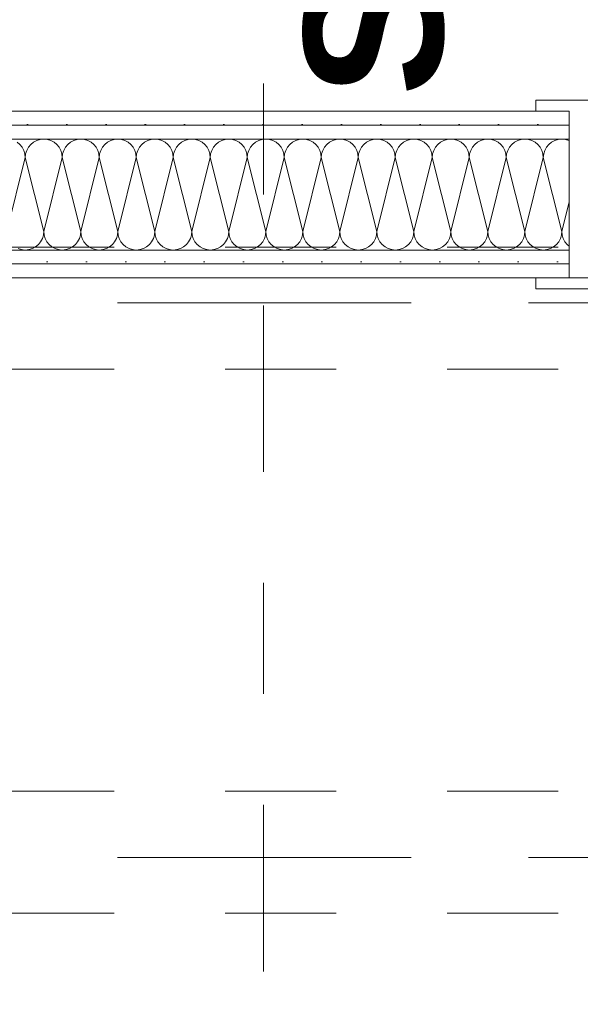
# Model space of a CAD drawing. Header units: metres. Extents: x -4 to 100, y -11 to 17.
# Tile 30 of 256: x 1.195 to 1.7, y 5.218 to 6.105. Entities that reach past the tile are written whole.
import ezdxf

# ---------------------------------------------------------------- set-up
doc = ezdxf.new("R2010")
doc.units = ezdxf.units.M
doc.header["$MEASUREMENT"] = 0
for name, pattern in [('Achse', [0.2, 0.1, -0.05, 0, -0.05]), ('Schnittlinie', [0.3, 0.15, -0.075, 0, -0.075]), ('Strichlinie doppelt', [0.546806, 0.264583, -0.105833, 0.070556, -0.105833]), ('Strichlinie eng', [0.115, 0.075, -0.04]), ('Untersicht', [0.1, 0.075, -0.025])]:
    doc.linetypes.add(name, pattern=pattern)
for name, color, linetype in [('152 - Bemaßung_ Beschriftung.Ausbau', 7, 'Continuous'), ('203 - Marker.Schnitt - Ausbaudetail SA', 7, 'Continuous'), ('451 - Universal.Achsen Raster', 7, 'Continuous'), ('608 - Struktur.Träger', 7, 'Continuous'), ('650 - Abdeckung.Fußboden Aufbau', 7, 'Continuous'), ('Neubau_606 - Struktur.Wand Innen Ausbau', 7, 'Continuous'), ('Neubau_653 - Abdeckung.TB Verkofferung', 7, 'Continuous')]:
    doc.layers.add(name, color=color, linetype=linetype)
doc.styles.add('ERSTELLTER_STIL_1', font='txt')
doc.styles.add('ERSTELLTER_STIL_2', font='txt')
doc.dimstyles.new('ERSTELLTER_STIL__3', dxfattribs={"dimtxt": 0.1, "dimasz": 0.0532, "dimexe": 0.18, "dimexo": 0.0625, "dimgap": 0, "dimtad": 1, "dimzin": 0, "dimdsep": 46, "dimtxsty": 'ERSTELLTER_STIL_2', "dimblk": 'ARROWHEAD_2', "dimblk1": 'ARROWHEAD_2', "dimblk2": 'ARROWHEAD_2', "dimcen": 0.09, "dimse1": 1, "dimse2": 1, "dimclrd": 7, "dimclre": 7, "dimclrt": 7, "dimazin": 0, "dimtfac": 1, "dimtdec": 4, "dimtmove": 0, "dimatfit": 3, "dimfxl": 1, "dimtolj": 1, "dimtzin": 0, "dimarcsym": 0})
doc.dimstyles.new('ERSTELLTER_STIL__4', dxfattribs={"dimtxt": 0.1, "dimasz": 0.0532, "dimexe": 0.18, "dimexo": 0.0625, "dimgap": 0, "dimtad": 1, "dimzin": 0, "dimdsep": 46, "dimtxsty": 'ERSTELLTER_STIL_2', "dimblk": 'ARROWHEAD_2', "dimblk1": 'ARROWHEAD_2', "dimblk2": 'ARROWHEAD_2', "dimcen": 0.09, "dimse1": 1, "dimse2": 1, "dimclrd": 7, "dimclre": 7, "dimclrt": 7, "dimazin": 0, "dimtfac": 1, "dimtdec": 4, "dimtmove": 2, "dimatfit": 3, "dimfxl": 1, "dimtolj": 1, "dimtzin": 0, "dimarcsym": 0})
doc.dimstyles.new('ERSTELLTER_STIL__5', dxfattribs={"dimtxt": 0.1, "dimasz": 0.0532, "dimexe": 0.18, "dimexo": 0.0625, "dimgap": 0, "dimtad": 1, "dimtih": 1, "dimtoh": 1, "dimzin": 0, "dimdsep": 46, "dimtxsty": 'ERSTELLTER_STIL_2', "dimblk": 'ARROWHEAD_2', "dimblk1": 'ARROWHEAD_2', "dimblk2": 'ARROWHEAD_2', "dimcen": 0.09, "dimse1": 1, "dimse2": 1, "dimclrd": 7, "dimclre": 7, "dimclrt": 7, "dimazin": 0, "dimtfac": 1, "dimtdec": 4, "dimtmove": 0, "dimatfit": 3, "dimfxl": 1, "dimtolj": 1, "dimtzin": 0, "dimarcsym": 0})
pattern_1 = [(45, (0, 0), (-0.01767767, 0.01767767), [0, -0.025])]

# ---------------------------------------------------------------- blocks, each defined once
blk = doc.blocks.new('*X18')
at = {"layer": 'Neubau_606 - Struktur.Wand Innen Ausbau', "color": 7, "linetype": 'Continuous', "lineweight": 5}
for p, q in [((1.21667, 5.99748), (1.21342, 5.99716)), ((1.21992, 5.99716), (1.21667, 5.99748)), ((1.25, 5.99748), (1.24675, 5.99716)), ((1.25325, 5.99716), (1.25, 5.99748)), ((1.28333, 5.99748), (1.28008, 5.99716)), ((1.28658, 5.99716), (1.28333, 5.99748)), ((1.31667, 5.99748), (1.31342, 5.99716)), ((1.31992, 5.99716), (1.31667, 5.99748)), ((1.35, 5.99748), (1.34675, 5.99716)), ((1.35325, 5.99716), (1.35, 5.99748)), ((1.38333, 5.99748), (1.38008, 5.99716)), ((1.38658, 5.99716), (1.38333, 5.99748)), ((1.41667, 5.99748), (1.41342, 5.99716)), ((1.41992, 5.99716), (1.41667, 5.99748)), ((1.45, 5.99748), (1.44675, 5.99716)), ((1.45325, 5.99716), (1.45, 5.99748)), ((1.48333, 5.99748), (1.48008, 5.99716)), ((1.48658, 5.99716), (1.48333, 5.99748)), ((1.51667, 5.99748), (1.51342, 5.99716)), ((1.51992, 5.99716), (1.51667, 5.99748)), ((1.55, 5.99748), (1.54675, 5.99716)), ((1.55325, 5.99716), (1.55, 5.99748)), ((1.58333, 5.99748), (1.58008, 5.99716)), ((1.58658, 5.99716), (1.58333, 5.99748)), ((1.61667, 5.99748), (1.61342, 5.99716)), ((1.61992, 5.99716), (1.61667, 5.99748)), ((1.65, 5.99748), (1.64675, 5.99716)), ((1.65325, 5.99716), (1.65, 5.99748)), ((1.68333, 5.99748), (1.68008, 5.99716)), ((1.68658, 5.99716), (1.68333, 5.99748)), ((1.19512, 5.9926), (1.19259, 5.99467)), ((1.19719, 5.99008), (1.19512, 5.9926)), ((1.19873, 5.98719), (1.19719, 5.99008)), ((1.20281, 5.99008), (1.20127, 5.98719)), ((1.20488, 5.9926), (1.20281, 5.99008)), ((1.20741, 5.99467), (1.20488, 5.9926)), ((1.21029, 5.99621), (1.20741, 5.99467)), ((1.21342, 5.99716), (1.21029, 5.99621)), ((1.22304, 5.99621), (1.21992, 5.99716)), ((1.22593, 5.99467), (1.22304, 5.99621)), ((1.22845, 5.9926), (1.22593, 5.99467)), ((1.23052, 5.99008), (1.22845, 5.9926)), ((1.23206, 5.98719), (1.23052, 5.99008)), ((1.23614, 5.99008), (1.2346, 5.98719)), ((1.23821, 5.9926), (1.23614, 5.99008)), ((1.24074, 5.99467), (1.23821, 5.9926)), ((1.24362, 5.99621), (1.24074, 5.99467)), ((1.24675, 5.99716), (1.24362, 5.99621)), ((1.25638, 5.99621), (1.25325, 5.99716)), ((1.25926, 5.99467), (1.25638, 5.99621)), ((1.26179, 5.9926), (1.25926, 5.99467)), ((1.26386, 5.99008), (1.26179, 5.9926)), ((1.2654, 5.98719), (1.26386, 5.99008)), ((1.26948, 5.99008), (1.26794, 5.98719)), ((1.27155, 5.9926), (1.26948, 5.99008)), ((1.27407, 5.99467), (1.27155, 5.9926)), ((1.27696, 5.99621), (1.27407, 5.99467)), ((1.28008, 5.99716), (1.27696, 5.99621)), ((1.28971, 5.99621), (1.28658, 5.99716)), ((1.29259, 5.99467), (1.28971, 5.99621)), ((1.29512, 5.9926), (1.29259, 5.99467)), ((1.29719, 5.99008), (1.29512, 5.9926)), ((1.29873, 5.98719), (1.29719, 5.99008)), ((1.30281, 5.99008), (1.30127, 5.98719)), ((1.30488, 5.9926), (1.30281, 5.99008)), ((1.30741, 5.99467), (1.30488, 5.9926)), ((1.31029, 5.99621), (1.30741, 5.99467)), ((1.31342, 5.99716), (1.31029, 5.99621)), ((1.32304, 5.99621), (1.31992, 5.99716)), ((1.32593, 5.99467), (1.32304, 5.99621)), ((1.32845, 5.9926), (1.32593, 5.99467)), ((1.33052, 5.99008), (1.32845, 5.9926)), ((1.33206, 5.98719), (1.33052, 5.99008)), ((1.33614, 5.99008), (1.3346, 5.98719)), ((1.33821, 5.9926), (1.33614, 5.99008)), ((1.34074, 5.99467), (1.33821, 5.9926)), ((1.34362, 5.99621), (1.34074, 5.99467)), ((1.34675, 5.99716), (1.34362, 5.99621)), ((1.35638, 5.99621), (1.35325, 5.99716)), ((1.35926, 5.99467), (1.35638, 5.99621)), ((1.36179, 5.9926), (1.35926, 5.99467)), ((1.36386, 5.99008), (1.36179, 5.9926)), ((1.3654, 5.98719), (1.36386, 5.99008)), ((1.36948, 5.99008), (1.36794, 5.98719)), ((1.37155, 5.9926), (1.36948, 5.99008)), ((1.37407, 5.99467), (1.37155, 5.9926)), ((1.37696, 5.99621), (1.37407, 5.99467)), ((1.38008, 5.99716), (1.37696, 5.99621)), ((1.38971, 5.99621), (1.38658, 5.99716)), ((1.39259, 5.99467), (1.38971, 5.99621)), ((1.39512, 5.9926), (1.39259, 5.99467)), ((1.39719, 5.99008), (1.39512, 5.9926)), ((1.39873, 5.98719), (1.39719, 5.99008)), ((1.40281, 5.99008), (1.40127, 5.98719)), ((1.40488, 5.9926), (1.40281, 5.99008)), ((1.40741, 5.99467), (1.40488, 5.9926)), ((1.41029, 5.99621), (1.40741, 5.99467)), ((1.41342, 5.99716), (1.41029, 5.99621)), ((1.42304, 5.99621), (1.41992, 5.99716)), ((1.42593, 5.99467), (1.42304, 5.99621)), ((1.42845, 5.9926), (1.42593, 5.99467)), ((1.43052, 5.99008), (1.42845, 5.9926)), ((1.43206, 5.98719), (1.43052, 5.99008)), ((1.43614, 5.99008), (1.4346, 5.98719)), ((1.43821, 5.9926), (1.43614, 5.99008)), ((1.44074, 5.99467), (1.43821, 5.9926)), ((1.44362, 5.99621), (1.44074, 5.99467)), ((1.44675, 5.99716), (1.44362, 5.99621)), ((1.45638, 5.99621), (1.45325, 5.99716)), ((1.45926, 5.99467), (1.45638, 5.99621)), ((1.46179, 5.9926), (1.45926, 5.99467)), ((1.46386, 5.99008), (1.46179, 5.9926)), ((1.4654, 5.98719), (1.46386, 5.99008)), ((1.46948, 5.99008), (1.46794, 5.98719)), ((1.47155, 5.9926), (1.46948, 5.99008)), ((1.47407, 5.99467), (1.47155, 5.9926)), ((1.47696, 5.99621), (1.47407, 5.99467)), ((1.48008, 5.99716), (1.47696, 5.99621)), ((1.48971, 5.99621), (1.48658, 5.99716)), ((1.49259, 5.99467), (1.48971, 5.99621)), ((1.49512, 5.9926), (1.49259, 5.99467)), ((1.49719, 5.99008), (1.49512, 5.9926)), ((1.49873, 5.98719), (1.49719, 5.99008)), ((1.50281, 5.99008), (1.50127, 5.98719)), ((1.50488, 5.9926), (1.50281, 5.99008)), ((1.50741, 5.99467), (1.50488, 5.9926)), ((1.51029, 5.99621), (1.50741, 5.99467)), ((1.51342, 5.99716), (1.51029, 5.99621)), ((1.52304, 5.99621), (1.51992, 5.99716)), ((1.52593, 5.99467), (1.52304, 5.99621)), ((1.52845, 5.9926), (1.52593, 5.99467)), ((1.53052, 5.99008), (1.52845, 5.9926)), ((1.53206, 5.98719), (1.53052, 5.99008)), ((1.53614, 5.99008), (1.5346, 5.98719)), ((1.53821, 5.9926), (1.53614, 5.99008)), ((1.54074, 5.99467), (1.53821, 5.9926)), ((1.54362, 5.99621), (1.54074, 5.99467)), ((1.54675, 5.99716), (1.54362, 5.99621)), ((1.55638, 5.99621), (1.55325, 5.99716)), ((1.55926, 5.99467), (1.55638, 5.99621)), ((1.56179, 5.9926), (1.55926, 5.99467)), ((1.56386, 5.99008), (1.56179, 5.9926)), ((1.5654, 5.98719), (1.56386, 5.99008)), ((1.56948, 5.99008), (1.56794, 5.98719)), ((1.57155, 5.9926), (1.56948, 5.99008)), ((1.57407, 5.99467), (1.57155, 5.9926)), ((1.57696, 5.99621), (1.57407, 5.99467)), ((1.58008, 5.99716), (1.57696, 5.99621)), ((1.58971, 5.99621), (1.58658, 5.99716)), ((1.59259, 5.99467), (1.58971, 5.99621)), ((1.59512, 5.9926), (1.59259, 5.99467)), ((1.59719, 5.99008), (1.59512, 5.9926)), ((1.59873, 5.98719), (1.59719, 5.99008)), ((1.60281, 5.99008), (1.60127, 5.98719)), ((1.60488, 5.9926), (1.60281, 5.99008)), ((1.60741, 5.99467), (1.60488, 5.9926)), ((1.61029, 5.99621), (1.60741, 5.99467)), ((1.61342, 5.99716), (1.61029, 5.99621)), ((1.62304, 5.99621), (1.61992, 5.99716)), ((1.62593, 5.99467), (1.62304, 5.99621)), ((1.62845, 5.9926), (1.62593, 5.99467)), ((1.63052, 5.99008), (1.62845, 5.9926)), ((1.63206, 5.98719), (1.63052, 5.99008)), ((1.63614, 5.99008), (1.6346, 5.98719)), ((1.63821, 5.9926), (1.63614, 5.99008)), ((1.64074, 5.99467), (1.63821, 5.9926)), ((1.64362, 5.99621), (1.64074, 5.99467)), ((1.64675, 5.99716), (1.64362, 5.99621)), ((1.65638, 5.99621), (1.65325, 5.99716)), ((1.65926, 5.99467), (1.65638, 5.99621)), ((1.66179, 5.9926), (1.65926, 5.99467)), ((1.66386, 5.99008), (1.66179, 5.9926)), ((1.6654, 5.98719), (1.66386, 5.99008)), ((1.66948, 5.99008), (1.66794, 5.98719)), ((1.67155, 5.9926), (1.66948, 5.99008)), ((1.67407, 5.99467), (1.67155, 5.9926)), ((1.67696, 5.99621), (1.67407, 5.99467)), ((1.68008, 5.99716), (1.67696, 5.99621)), ((1.68971, 5.99621), (1.68658, 5.99716)), ((1.68999, 5.99607), (1.68971, 5.99621)), ((1.2, 5.98082), (1.18333, 5.91415)), ((1.19968, 5.98407), (1.19873, 5.98719)), ((1.2, 5.98082), (1.19968, 5.98407)), ((1.20032, 5.98407), (1.2, 5.98082)), ((1.2, 5.98082), (1.21667, 5.91415)), ((1.20127, 5.98719), (1.20032, 5.98407)), ((1.23333, 5.98082), (1.21667, 5.91415)), ((1.23301, 5.98407), (1.23206, 5.98719)), ((1.23333, 5.98082), (1.23301, 5.98407)), ((1.23365, 5.98407), (1.23333, 5.98082)), ((1.23333, 5.98082), (1.25, 5.91415)), ((1.2346, 5.98719), (1.23365, 5.98407)), ((1.26667, 5.98082), (1.25, 5.91415)), ((1.26635, 5.98407), (1.2654, 5.98719)), ((1.26667, 5.98082), (1.26635, 5.98407)), ((1.26699, 5.98407), (1.26667, 5.98082)), ((1.26667, 5.98082), (1.28333, 5.91415)), ((1.26794, 5.98719), (1.26699, 5.98407)), ((1.3, 5.98082), (1.28333, 5.91415)), ((1.29968, 5.98407), (1.29873, 5.98719)), ((1.3, 5.98082), (1.29968, 5.98407)), ((1.30032, 5.98407), (1.3, 5.98082)), ((1.3, 5.98082), (1.31667, 5.91415)), ((1.30127, 5.98719), (1.30032, 5.98407)), ((1.33333, 5.98082), (1.31667, 5.91415)), ((1.33301, 5.98407), (1.33206, 5.98719)), ((1.33333, 5.98082), (1.33301, 5.98407)), ((1.33365, 5.98407), (1.33333, 5.98082)), ((1.33333, 5.98082), (1.35, 5.91415)), ((1.3346, 5.98719), (1.33365, 5.98407)), ((1.36667, 5.98082), (1.35, 5.91415)), ((1.36635, 5.98407), (1.3654, 5.98719)), ((1.36667, 5.98082), (1.36635, 5.98407)), ((1.36699, 5.98407), (1.36667, 5.98082)), ((1.36667, 5.98082), (1.38333, 5.91415)), ((1.36794, 5.98719), (1.36699, 5.98407)), ((1.4, 5.98082), (1.38333, 5.91415)), ((1.39968, 5.98407), (1.39873, 5.98719)), ((1.4, 5.98082), (1.39968, 5.98407)), ((1.40032, 5.98407), (1.4, 5.98082)), ((1.4, 5.98082), (1.41667, 5.91415)), ((1.40127, 5.98719), (1.40032, 5.98407)), ((1.43333, 5.98082), (1.41667, 5.91415)), ((1.43301, 5.98407), (1.43206, 5.98719)), ((1.43333, 5.98082), (1.43301, 5.98407)), ((1.43365, 5.98407), (1.43333, 5.98082)), ((1.43333, 5.98082), (1.45, 5.91415)), ((1.4346, 5.98719), (1.43365, 5.98407)), ((1.46667, 5.98082), (1.45, 5.91415)), ((1.46635, 5.98407), (1.4654, 5.98719)), ((1.46667, 5.98082), (1.46635, 5.98407)), ((1.46699, 5.98407), (1.46667, 5.98082)), ((1.46667, 5.98082), (1.48333, 5.91415)), ((1.46794, 5.98719), (1.46699, 5.98407)), ((1.5, 5.98082), (1.48333, 5.91415)), ((1.49968, 5.98407), (1.49873, 5.98719)), ((1.5, 5.98082), (1.49968, 5.98407)), ((1.50032, 5.98407), (1.5, 5.98082)), ((1.5, 5.98082), (1.51667, 5.91415)), ((1.50127, 5.98719), (1.50032, 5.98407)), ((1.53333, 5.98082), (1.51667, 5.91415)), ((1.53301, 5.98407), (1.53206, 5.98719)), ((1.53333, 5.98082), (1.53301, 5.98407)), ((1.53365, 5.98407), (1.53333, 5.98082)), ((1.53333, 5.98082), (1.55, 5.91415)), ((1.5346, 5.98719), (1.53365, 5.98407)), ((1.56667, 5.98082), (1.55, 5.91415)), ((1.56635, 5.98407), (1.5654, 5.98719)), ((1.56667, 5.98082), (1.56635, 5.98407)), ((1.56699, 5.98407), (1.56667, 5.98082)), ((1.56667, 5.98082), (1.58333, 5.91415)), ((1.56794, 5.98719), (1.56699, 5.98407)), ((1.6, 5.98082), (1.58333, 5.91415)), ((1.59968, 5.98407), (1.59873, 5.98719)), ((1.6, 5.98082), (1.59968, 5.98407)), ((1.60032, 5.98407), (1.6, 5.98082)), ((1.6, 5.98082), (1.61667, 5.91415)), ((1.60127, 5.98719), (1.60032, 5.98407)), ((1.63333, 5.98082), (1.61667, 5.91415)), ((1.63301, 5.98407), (1.63206, 5.98719)), ((1.63333, 5.98082), (1.63301, 5.98407)), ((1.63365, 5.98407), (1.63333, 5.98082)), ((1.63333, 5.98082), (1.65, 5.91415)), ((1.6346, 5.98719), (1.63365, 5.98407)), ((1.66667, 5.98082), (1.65, 5.91415)), ((1.66635, 5.98407), (1.6654, 5.98719)), ((1.66667, 5.98082), (1.66635, 5.98407)), ((1.66699, 5.98407), (1.66667, 5.98082)), ((1.66667, 5.98082), (1.68333, 5.91415)), ((1.66794, 5.98719), (1.66699, 5.98407)), ((1.68999, 5.94077), (1.68333, 5.91415)), ((1.2154, 5.90777), (1.21635, 5.9109)), ((1.21635, 5.9109), (1.21667, 5.91415)), ((1.21667, 5.91415), (1.21699, 5.9109)), ((1.21699, 5.9109), (1.21794, 5.90777)), ((1.24873, 5.90777), (1.24968, 5.9109)), ((1.24968, 5.9109), (1.25, 5.91415)), ((1.25, 5.91415), (1.25032, 5.9109)), ((1.25032, 5.9109), (1.25127, 5.90777)), ((1.28206, 5.90777), (1.28301, 5.9109)), ((1.28301, 5.9109), (1.28333, 5.91415)), ((1.28333, 5.91415), (1.28365, 5.9109)), ((1.28365, 5.9109), (1.2846, 5.90777)), ((1.3154, 5.90777), (1.31635, 5.9109)), ((1.31635, 5.9109), (1.31667, 5.91415)), ((1.31667, 5.91415), (1.31699, 5.9109)), ((1.31699, 5.9109), (1.31794, 5.90777)), ((1.34873, 5.90777), (1.34968, 5.9109)), ((1.34968, 5.9109), (1.35, 5.91415)), ((1.35, 5.91415), (1.35032, 5.9109)), ((1.35032, 5.9109), (1.35127, 5.90777)), ((1.38206, 5.90777), (1.38301, 5.9109)), ((1.38301, 5.9109), (1.38333, 5.91415)), ((1.38333, 5.91415), (1.38365, 5.9109)), ((1.38365, 5.9109), (1.3846, 5.90777)), ((1.4154, 5.90777), (1.41635, 5.9109)), ((1.41635, 5.9109), (1.41667, 5.91415)), ((1.41667, 5.91415), (1.41699, 5.9109)), ((1.41699, 5.9109), (1.41794, 5.90777)), ((1.44873, 5.90777), (1.44968, 5.9109)), ((1.44968, 5.9109), (1.45, 5.91415)), ((1.45, 5.91415), (1.45032, 5.9109)), ((1.45032, 5.9109), (1.45127, 5.90777)), ((1.48206, 5.90777), (1.48301, 5.9109)), ((1.48301, 5.9109), (1.48333, 5.91415)), ((1.48333, 5.91415), (1.48365, 5.9109)), ((1.48365, 5.9109), (1.4846, 5.90777)), ((1.5154, 5.90777), (1.51635, 5.9109)), ((1.51635, 5.9109), (1.51667, 5.91415)), ((1.51667, 5.91415), (1.51699, 5.9109)), ((1.51699, 5.9109), (1.51794, 5.90777)), ((1.54873, 5.90777), (1.54968, 5.9109)), ((1.54968, 5.9109), (1.55, 5.91415)), ((1.55, 5.91415), (1.55032, 5.9109)), ((1.55032, 5.9109), (1.55127, 5.90777)), ((1.58206, 5.90777), (1.58301, 5.9109)), ((1.58301, 5.9109), (1.58333, 5.91415)), ((1.58333, 5.91415), (1.58365, 5.9109)), ((1.58365, 5.9109), (1.5846, 5.90777)), ((1.6154, 5.90777), (1.61635, 5.9109)), ((1.61635, 5.9109), (1.61667, 5.91415)), ((1.61667, 5.91415), (1.61699, 5.9109)), ((1.61699, 5.9109), (1.61794, 5.90777)), ((1.64873, 5.90777), (1.64968, 5.9109)), ((1.64968, 5.9109), (1.65, 5.91415)), ((1.65, 5.91415), (1.65032, 5.9109)), ((1.65032, 5.9109), (1.65127, 5.90777)), ((1.68206, 5.90777), (1.68301, 5.9109)), ((1.68301, 5.9109), (1.68333, 5.91415)), ((1.68333, 5.91415), (1.68365, 5.9109)), ((1.68365, 5.9109), (1.6846, 5.90777)), ((1.20638, 5.89875), (1.20926, 5.90029)), ((1.20926, 5.90029), (1.21179, 5.90236)), ((1.21179, 5.90236), (1.21386, 5.90489)), ((1.21386, 5.90489), (1.2154, 5.90777)), ((1.21794, 5.90777), (1.21948, 5.90489)), ((1.21948, 5.90489), (1.22155, 5.90236)), ((1.22155, 5.90236), (1.22407, 5.90029)), ((1.22407, 5.90029), (1.22696, 5.89875)), ((1.23971, 5.89875), (1.24259, 5.90029)), ((1.24259, 5.90029), (1.24512, 5.90236)), ((1.24512, 5.90236), (1.24719, 5.90489)), ((1.24719, 5.90489), (1.24873, 5.90777)), ((1.25127, 5.90777), (1.25281, 5.90489)), ((1.25281, 5.90489), (1.25488, 5.90236)), ((1.25488, 5.90236), (1.25741, 5.90029)), ((1.25741, 5.90029), (1.26029, 5.89875)), ((1.27304, 5.89875), (1.27593, 5.90029)), ((1.27593, 5.90029), (1.27845, 5.90236)), ((1.27845, 5.90236), (1.28052, 5.90489)), ((1.28052, 5.90489), (1.28206, 5.90777)), ((1.2846, 5.90777), (1.28614, 5.90489)), ((1.28614, 5.90489), (1.28821, 5.90236)), ((1.28821, 5.90236), (1.29074, 5.90029)), ((1.29074, 5.90029), (1.29362, 5.89875)), ((1.30638, 5.89875), (1.30926, 5.90029)), ((1.30926, 5.90029), (1.31179, 5.90236)), ((1.31179, 5.90236), (1.31386, 5.90489)), ((1.31386, 5.90489), (1.3154, 5.90777)), ((1.31794, 5.90777), (1.31948, 5.90489)), ((1.31948, 5.90489), (1.32155, 5.90236)), ((1.32155, 5.90236), (1.32407, 5.90029)), ((1.32407, 5.90029), (1.32696, 5.89875)), ((1.33971, 5.89875), (1.34259, 5.90029)), ((1.34259, 5.90029), (1.34512, 5.90236)), ((1.34512, 5.90236), (1.34719, 5.90489)), ((1.34719, 5.90489), (1.34873, 5.90777)), ((1.35127, 5.90777), (1.35281, 5.90489)), ((1.35281, 5.90489), (1.35488, 5.90236)), ((1.35488, 5.90236), (1.35741, 5.90029)), ((1.35741, 5.90029), (1.36029, 5.89875)), ((1.37304, 5.89875), (1.37593, 5.90029)), ((1.37593, 5.90029), (1.37845, 5.90236)), ((1.37845, 5.90236), (1.38052, 5.90489)), ((1.38052, 5.90489), (1.38206, 5.90777)), ((1.3846, 5.90777), (1.38614, 5.90489)), ((1.38614, 5.90489), (1.38821, 5.90236)), ((1.38821, 5.90236), (1.39074, 5.90029)), ((1.39074, 5.90029), (1.39362, 5.89875)), ((1.40638, 5.89875), (1.40926, 5.90029)), ((1.40926, 5.90029), (1.41179, 5.90236)), ((1.41179, 5.90236), (1.41386, 5.90489)), ((1.41386, 5.90489), (1.4154, 5.90777)), ((1.41794, 5.90777), (1.41948, 5.90489)), ((1.41948, 5.90489), (1.42155, 5.90236)), ((1.42155, 5.90236), (1.42407, 5.90029)), ((1.42407, 5.90029), (1.42696, 5.89875)), ((1.43971, 5.89875), (1.44259, 5.90029)), ((1.44259, 5.90029), (1.44512, 5.90236)), ((1.44512, 5.90236), (1.44719, 5.90489)), ((1.44719, 5.90489), (1.44873, 5.90777)), ((1.45127, 5.90777), (1.45281, 5.90489)), ((1.45281, 5.90489), (1.45488, 5.90236)), ((1.45488, 5.90236), (1.45741, 5.90029)), ((1.45741, 5.90029), (1.46029, 5.89875)), ((1.47304, 5.89875), (1.47593, 5.90029)), ((1.47593, 5.90029), (1.47845, 5.90236)), ((1.47845, 5.90236), (1.48052, 5.90489)), ((1.48052, 5.90489), (1.48206, 5.90777)), ((1.4846, 5.90777), (1.48614, 5.90489)), ((1.48614, 5.90489), (1.48821, 5.90236)), ((1.48821, 5.90236), (1.49074, 5.90029)), ((1.49074, 5.90029), (1.49362, 5.89875)), ((1.50638, 5.89875), (1.50926, 5.90029)), ((1.50926, 5.90029), (1.51179, 5.90236)), ((1.51179, 5.90236), (1.51386, 5.90489)), ((1.51386, 5.90489), (1.5154, 5.90777)), ((1.51794, 5.90777), (1.51948, 5.90489)), ((1.51948, 5.90489), (1.52155, 5.90236)), ((1.52155, 5.90236), (1.52407, 5.90029)), ((1.52407, 5.90029), (1.52696, 5.89875)), ((1.53971, 5.89875), (1.54259, 5.90029)), ((1.54259, 5.90029), (1.54512, 5.90236)), ((1.54512, 5.90236), (1.54719, 5.90489)), ((1.54719, 5.90489), (1.54873, 5.90777)), ((1.55127, 5.90777), (1.55281, 5.90489)), ((1.55281, 5.90489), (1.55488, 5.90236)), ((1.55488, 5.90236), (1.55741, 5.90029)), ((1.55741, 5.90029), (1.56029, 5.89875)), ((1.57304, 5.89875), (1.57593, 5.90029)), ((1.57593, 5.90029), (1.57845, 5.90236)), ((1.57845, 5.90236), (1.58052, 5.90489)), ((1.58052, 5.90489), (1.58206, 5.90777)), ((1.5846, 5.90777), (1.58614, 5.90489)), ((1.58614, 5.90489), (1.58821, 5.90236)), ((1.58821, 5.90236), (1.59074, 5.90029)), ((1.59074, 5.90029), (1.59362, 5.89875)), ((1.60638, 5.89875), (1.60926, 5.90029)), ((1.60926, 5.90029), (1.61179, 5.90236)), ((1.61179, 5.90236), (1.61386, 5.90489)), ((1.61386, 5.90489), (1.6154, 5.90777)), ((1.61794, 5.90777), (1.61948, 5.90489)), ((1.61948, 5.90489), (1.62155, 5.90236)), ((1.62155, 5.90236), (1.62407, 5.90029)), ((1.62407, 5.90029), (1.62696, 5.89875)), ((1.63971, 5.89875), (1.64259, 5.90029)), ((1.64259, 5.90029), (1.64512, 5.90236)), ((1.64512, 5.90236), (1.64719, 5.90489)), ((1.64719, 5.90489), (1.64873, 5.90777)), ((1.65127, 5.90777), (1.65281, 5.90489)), ((1.65281, 5.90489), (1.65488, 5.90236)), ((1.65488, 5.90236), (1.65741, 5.90029)), ((1.65741, 5.90029), (1.66029, 5.89875)), ((1.67304, 5.89875), (1.67593, 5.90029)), ((1.67593, 5.90029), (1.67845, 5.90236)), ((1.67845, 5.90236), (1.68052, 5.90489)), ((1.68052, 5.90489), (1.68206, 5.90777)), ((1.6846, 5.90777), (1.68614, 5.90489)), ((1.68614, 5.90489), (1.68821, 5.90236)), ((1.68821, 5.90236), (1.68999, 5.90091)), ((1.19362, 5.89875), (1.19675, 5.8978)), ((1.19675, 5.8978), (1.2, 5.89748)), ((1.2, 5.89748), (1.20325, 5.8978)), ((1.20325, 5.8978), (1.20638, 5.89875)), ((1.22696, 5.89875), (1.23008, 5.8978)), ((1.23008, 5.8978), (1.23333, 5.89748)), ((1.23333, 5.89748), (1.23658, 5.8978)), ((1.23658, 5.8978), (1.23971, 5.89875)), ((1.26029, 5.89875), (1.26342, 5.8978)), ((1.26342, 5.8978), (1.26667, 5.89748)), ((1.26667, 5.89748), (1.26992, 5.8978)), ((1.26992, 5.8978), (1.27304, 5.89875)), ((1.29362, 5.89875), (1.29675, 5.8978)), ((1.29675, 5.8978), (1.3, 5.89748)), ((1.3, 5.89748), (1.30325, 5.8978)), ((1.30325, 5.8978), (1.30638, 5.89875)), ((1.32696, 5.89875), (1.33008, 5.8978)), ((1.33008, 5.8978), (1.33333, 5.89748)), ((1.33333, 5.89748), (1.33658, 5.8978)), ((1.33658, 5.8978), (1.33971, 5.89875)), ((1.36029, 5.89875), (1.36342, 5.8978)), ((1.36342, 5.8978), (1.36667, 5.89748)), ((1.36667, 5.89748), (1.36992, 5.8978)), ((1.36992, 5.8978), (1.37304, 5.89875)), ((1.39362, 5.89875), (1.39675, 5.8978)), ((1.39675, 5.8978), (1.4, 5.89748)), ((1.4, 5.89748), (1.40325, 5.8978)), ((1.40325, 5.8978), (1.40638, 5.89875)), ((1.42696, 5.89875), (1.43008, 5.8978)), ((1.43008, 5.8978), (1.43333, 5.89748)), ((1.43333, 5.89748), (1.43658, 5.8978)), ((1.43658, 5.8978), (1.43971, 5.89875)), ((1.46029, 5.89875), (1.46342, 5.8978)), ((1.46342, 5.8978), (1.46667, 5.89748)), ((1.46667, 5.89748), (1.46992, 5.8978)), ((1.46992, 5.8978), (1.47304, 5.89875)), ((1.49362, 5.89875), (1.49675, 5.8978)), ((1.49675, 5.8978), (1.5, 5.89748)), ((1.5, 5.89748), (1.50325, 5.8978)), ((1.50325, 5.8978), (1.50638, 5.89875)), ((1.52696, 5.89875), (1.53008, 5.8978)), ((1.53008, 5.8978), (1.53333, 5.89748)), ((1.53333, 5.89748), (1.53658, 5.8978)), ((1.53658, 5.8978), (1.53971, 5.89875)), ((1.56029, 5.89875), (1.56342, 5.8978)), ((1.56342, 5.8978), (1.56667, 5.89748)), ((1.56667, 5.89748), (1.56992, 5.8978)), ((1.56992, 5.8978), (1.57304, 5.89875)), ((1.59362, 5.89875), (1.59675, 5.8978)), ((1.59675, 5.8978), (1.6, 5.89748)), ((1.6, 5.89748), (1.60325, 5.8978)), ((1.60325, 5.8978), (1.60638, 5.89875)), ((1.62696, 5.89875), (1.63008, 5.8978)), ((1.63008, 5.8978), (1.63333, 5.89748)), ((1.63333, 5.89748), (1.63658, 5.8978)), ((1.63658, 5.8978), (1.63971, 5.89875)), ((1.66029, 5.89875), (1.66342, 5.8978)), ((1.66342, 5.8978), (1.66667, 5.89748)), ((1.66667, 5.89748), (1.66992, 5.8978)), ((1.66992, 5.8978), (1.67304, 5.89875))]:
    blk.add_line(p, q, dxfattribs=at)
blk = doc.blocks.new('*D420')
at = {"layer": '152 - Bemaßung_ Beschriftung.Ausbau', "color": 7, "linetype": 'Continuous', "lineweight": 5}
for p, q in [((-1.71, 5.89269), (-1.64, 5.85228)), ((-1.675, 0.245), (-1.675, 5.87248)), ((-1.71, 0.26521), (-1.64, 0.22479)), ((-1.6225, 0.245), (-1.7275, 0.245)), ((-1.675, 0.005), (-1.675, 0.245))]:
    blk.add_line(p, q, dxfattribs=at)
at = {"layer": '152 - Bemaßung_ Beschriftung.Ausbau', "color": 7, "lineweight": 5, "char_height": 0.1, "attachment_point": 7, "rotation": 90, "style": 'ERSTELLTER_STIL_2'}
for s, insert in [('\\A1;{\\pql;\\fArial|b0|i0|c0|p38;15}', (-1.695, 5.70048)), ('\\A1;{\\pql;\\fArial|b0|i0|c0|p38;5,62\\fArial|b0|i0|c0|p38;\\A1{\\H.66x;\\S75^  ;}}', (-1.67559, 2.79974))]:
    blk.add_mtext(s, dxfattribs=dict(at, insert=insert))
blk = doc.blocks.new('ARROWHEAD_2')
at = {"color": 0, "linetype": 'Continuous', "lineweight": 0}
for p, q in [((-0.378, -0.655), (0.378, 0.655)), ((0, 0), (-1, 0))]:
    blk.add_line(p, q, dxfattribs=at)
blk = doc.blocks.new('*D421')
at = {"layer": '152 - Bemaßung_ Beschriftung.Ausbau', "color": 7, "linetype": 'Continuous', "lineweight": 5}
for p, q in [((-1.71, 6.04269), (-1.64, 6.00228)), ((-1.675, 5.87248), (-1.675, 6.02248)), ((-1.71, 5.89269), (-1.64, 5.85228)), ((-1.6225, 5.87248), (-1.7275, 5.87248)), ((-1.675, 0.245), (-1.675, 5.87248))]:
    blk.add_line(p, q, dxfattribs=at)
blk = doc.blocks.new('*D422')
at = {"layer": '152 - Bemaßung_ Beschriftung.Ausbau', "color": 7, "linetype": 'Continuous', "lineweight": 5}
for p, q in [((-1.71, 8.09769), (-1.64, 8.05728)), ((-1.675, 6.02248), (-1.675, 8.07748)), ((-1.71, 6.04269), (-1.64, 6.00228)), ((-1.6225, 6.02248), (-1.7275, 6.02248)), ((-1.675, 5.87248), (-1.675, 6.02248))]:
    blk.add_line(p, q, dxfattribs=at)
at = {"layer": '152 - Bemaßung_ Beschriftung.Ausbau', "color": 7, "lineweight": 5, "char_height": 0.1, "attachment_point": 7, "rotation": 90, "style": 'ERSTELLTER_STIL_2'}
for s, insert in [('\\A1;{\\pql;\\fArial|b0|i0|c0|p38;15}', (-1.6845, 8.07737)), ('\\A1;{\\pql;\\fArial|b0|i0|c0|p38;2,05\\fArial|b0|i0|c0|p38;\\A1{\\H.66x;\\S5^  ;}}', (-1.67559, 6.89191))]:
    blk.add_mtext(s, dxfattribs=dict(at, insert=insert))
blk = doc.blocks.new('*D423')
at = {"layer": '152 - Bemaßung_ Beschriftung.Ausbau', "color": 7, "linetype": 'Continuous', "lineweight": 5}
for p, q in [((-1.71, 8.24769), (-1.64, 8.20728)), ((-1.675, 8.07748), (-1.675, 8.22748)), ((-1.71, 8.09769), (-1.64, 8.05728)), ((-1.6225, 8.07748), (-1.7275, 8.07748)), ((-1.675, 6.02248), (-1.675, 8.07748))]:
    blk.add_line(p, q, dxfattribs=at)
blk = doc.blocks.new('*D642')
at = {"layer": '152 - Bemaßung_ Beschriftung.Ausbau', "color": 7, "linetype": 'Continuous', "lineweight": 5}
for p, q in [((0.67999, 4.33748), (0.67999, 4.44248)), ((1.68999, 4.33748), (1.68999, 4.44248)), ((0.7002, 4.42498), (0.65978, 4.35498)), ((1.7102, 4.42498), (1.66978, 4.35498)), ((0.64576, 4.38998), (0.67999, 4.38998)), ((0.67999, 4.38998), (1.68999, 4.38998))]:
    blk.add_line(p, q, dxfattribs=at)
at = {"layer": '152 - Bemaßung_ Beschriftung.Ausbau', "color": 7, "lineweight": 5, "insert": (1.05196, 4.40998), "char_height": 0.1, "attachment_point": 7, "style": 'ERSTELLTER_STIL_2'}
blk.add_mtext('\\A1;{\\pql;\\fArial|b0|i0|c0|p38;1,01}', dxfattribs=at)
blk = doc.blocks.new('*D643')
at = {"layer": '152 - Bemaßung_ Beschriftung.Ausbau', "color": 7, "linetype": 'Continuous', "lineweight": 5}
for p, q in [((1.68999, 4.33748), (1.68999, 4.44248)), ((2.69999, 4.33748), (2.69999, 4.44248)), ((1.7102, 4.42498), (1.66978, 4.35498)), ((2.67978, 4.35498), (2.7202, 4.42498)), ((1.68999, 4.38998), (2.69999, 4.38998)), ((2.69999, 4.38998), (2.73422, 4.38998))]:
    blk.add_line(p, q, dxfattribs=at)
at = {"layer": '152 - Bemaßung_ Beschriftung.Ausbau', "color": 7, "lineweight": 5, "char_height": 0.1, "attachment_point": 7, "style": 'ERSTELLTER_STIL_2'}
for s, insert in [('\\A1;{\\pql;\\fArial|b0|i0|c0|p38;2,13\\fArial|b0|i0|c0|p38;\\A1{\\H.66x;\\S5^  ;}}', (2.03692, 4.25058)), ('\\A1;{\\pql;\\fArial|b0|i0|c0|p38;1,01}', (2.06196, 4.40998))]:
    blk.add_mtext(s, dxfattribs=dict(at, insert=insert))

msp = doc.modelspace()

# ---------------------------------------------------------------- hatches: boundary and pattern name
at = {"layer": 'Neubau_606 - Struktur.Wand Innen Ausbau', "linetype": 'Continuous', "lineweight": 0, "true_color": 0x000000}
h = msp.add_hatch(dxfattribs=at)
h.set_pattern_fill('Gips_0001', color=18, style=0, pattern_type=2)
h.set_pattern_definition(pattern_1)
h.paths.add_polyline_path([(0.235, 6.02248), (0.235, 6.00998), (1.68999, 6.00998), (1.68999, 6.02248)])
h = msp.add_hatch(dxfattribs=at)
h.set_pattern_fill('Gips_0001', color=18, style=0, pattern_type=2)
h.set_pattern_definition(pattern_1)
h.paths.add_polyline_path([(0.68999, 6.00998), (0.68999, 5.99748), (1.68999, 5.99748), (1.68999, 6.00998)])
h = msp.add_hatch(dxfattribs=at)
h.set_pattern_fill('Gips_0001', color=18, style=0, pattern_type=2)
h.set_pattern_definition(pattern_1)
h.paths.add_polyline_path([(0.68999, 5.88498), (1.68999, 5.88498), (1.68999, 5.89748), (0.68999, 5.89748)])
h = msp.add_hatch(dxfattribs=at)
h.set_pattern_fill('Gips_0001', color=18, style=0, pattern_type=2)
h.set_pattern_definition(pattern_1)
h.paths.add_polyline_path([(0.68999, 5.88498), (0.68999, 5.87248), (1.68999, 5.87248), (1.68999, 5.88498)])

# ---------------------------------------------------------------- linework, layer by layer
at = {"layer": '203 - Marker.Schnitt - Ausbaudetail SA', "color": 7, "linetype": 'Schnittlinie', "lineweight": 13}
msp.add_line((1.41465, 6.29748), (1.41465, 4.76298), dxfattribs=at)
at = {"layer": '451 - Universal.Achsen Raster', "color": 160, "linetype": 'Strichlinie doppelt', "lineweight": 9, "true_color": 0x3232ff}
for p, q in [((64.93503, 5.84998), (-3.175, 5.84998)), ((64.93503, 5.34998), (-3.175, 5.34998))]:
    msp.add_line(p, q, dxfattribs=at)
at = {"layer": '608 - Struktur.Träger', "color": 7, "linetype": 'Untersicht', "lineweight": 13}
for p, q in [((0.37999, 6.00998), (61.87999, 6.00998)), ((0.37999, 5.78998), (61.87999, 5.78998)), ((0.37999, 5.40998), (61.87999, 5.40998))]:
    msp.add_line(p, q, dxfattribs=at)
at = {"layer": '608 - Struktur.Träger', "color": 7, "linetype": 'Achse', "lineweight": 9}
for p, q in [((0.37999, 5.89998), (61.87999, 5.89998)), ((0.37999, 5.29998), (61.87999, 5.29998))]:
    msp.add_line(p, q, dxfattribs=at)
at = {"layer": '650 - Abdeckung.Fußboden Aufbau', "color": 7, "linetype": 'Continuous', "lineweight": 13, "flags": 128}
for points in [[(0.235, 6.02248), (1.68999, 6.02248), (1.68999, 5.87248)], [(1.68999, 5.87248), (0.68999, 5.87248)]]:
    msp.add_lwpolyline(points, dxfattribs=at)
at = {"layer": '650 - Abdeckung.Fußboden Aufbau', "color": 7, "linetype": 'Strichlinie eng', "lineweight": 13, "flags": 128}
msp.add_lwpolyline([(1.68999, 5.87248), (2.69999, 5.87248)], dxfattribs=at)
at = {"layer": 'Neubau_606 - Struktur.Wand Innen Ausbau', "color": 1, "linetype": 'Continuous', "lineweight": 13}
for p, q in [((1.65999, 6.02248), (1.65999, 6.03248)), ((1.65999, 6.03248), (1.71999, 6.03248)), ((1.68999, 6.02248), (1.65999, 6.02248)), ((1.68999, 6.02248), (1.68999, 6.00998)), ((1.68999, 5.87248), (1.68999, 6.02248)), ((1.68999, 6.02248), (1.68999, 6.00998)), ((1.68999, 6.02248), (1.68999, 6.00998)), ((1.68999, 6.00998), (1.68999, 5.99748)), ((1.68999, 6.00998), (1.68999, 5.99748)), ((1.68999, 6.00998), (1.68999, 5.99748)), ((1.68999, 5.99748), (0.68999, 5.99748)), ((1.68999, 5.99748), (1.68999, 5.89748)), ((1.68999, 5.99748), (1.68999, 5.89748)), ((1.68999, 5.99748), (1.68999, 5.89748)), ((1.68999, 5.89748), (0.68999, 5.89748)), ((1.68999, 5.89748), (1.68999, 5.88498)), ((1.68999, 5.89748), (1.68999, 5.88498)), ((1.68999, 5.89748), (1.68999, 5.88498)), ((1.68999, 5.88498), (1.68999, 5.87248)), ((1.68999, 5.88498), (1.68999, 5.87248)), ((1.68999, 5.88498), (1.68999, 5.87248)), ((1.65999, 5.86248), (1.65999, 5.87248)), ((1.65999, 5.87248), (1.68999, 5.87248)), ((1.70999, 5.86248), (1.65999, 5.86248))]:
    msp.add_line(p, q, dxfattribs=at)
at = {"layer": 'Neubau_606 - Struktur.Wand Innen Ausbau', "color": 1, "linetype": 'Continuous', "lineweight": 9}
for p, q in [((1.68999, 6.00998), (0.68999, 6.00998)), ((1.68999, 5.88498), (0.68999, 5.88498))]:
    msp.add_line(p, q, dxfattribs=at)
at = {"layer": 'Neubau_606 - Struktur.Wand Innen Ausbau', "color": 1, "linetype": 'Continuous', "lineweight": 13, "flags": 128}
for points in [[(1.68999, 6.02248), (0.235, 6.02248)], [(0.68999, 5.87248), (1.68999, 5.87248)]]:
    msp.add_lwpolyline(points, dxfattribs=at)
at = {"layer": 'Neubau_653 - Abdeckung.TB Verkofferung', "color": 1, "linetype": 'Untersicht', "lineweight": 9}
msp.add_line((0.235, 5.87248), (7.65499, 5.87248), dxfattribs=at)

# ---------------------------------------------------------------- block references
at = {"layer": 'Neubau_606 - Struktur.Wand Innen Ausbau', "color": 1, "lineweight": 13}
msp.add_blockref('*X18', (0, 0), dxfattribs=at)

# ---------------------------------------------------------------- texts
at = {"layer": '203 - Marker.Schnitt - Ausbaudetail SA', "color": 7, "lineweight": 13, "insert": (1.57795, 6.03591), "char_height": 0.125, "attachment_point": 7, "rotation": 90, "style": 'ERSTELLTER_STIL_1'}
msp.add_mtext('\\A1;{\\pql;\\pt0;\\fArial|b1|i0|c0|p38;SA-2.02}', dxfattribs=at)

# ---------------------------------------------------------------- dimensions: what is measured, and where the dimension line sits
at = {"layer": '152 - Bemaßung_ Beschriftung.Ausbau', "color": 7, "linetype": 'Continuous', "lineweight": 5}
for base, p1, p2, dimstyle, picture, middle in [((-1.675, 8.22748), (5.76624, 8.07748), (5.76624, 8.22748), 'ERSTELLTER_STIL__4', '*D423', (-1.7345, 8.1536)), ((-1.675, 8.07748225), (5.7662375, 6.02248227), (5.7662375, 8.07748225), 'ERSTELLTER_STIL__3', '*D422', (-1.745, 7.15685275)), ((-1.675, 6.02248), (5.76624, 5.87248), (5.76624, 6.02248), 'ERSTELLTER_STIL__3', '*D421', (-1.745, 5.77672)), ((-1.675, 5.87248), (0.225, 0.245), (5.76624, 5.87248), 'ERSTELLTER_STIL__3', '*D420', (-1.745, 3.1028))]:
    dim = msp.add_linear_dim(base=base, p1=p1, p2=p2, angle=90, dimstyle=dimstyle, dxfattribs=at)
    dim.commit()
    dim.dimension.update_dxf_attribs({"geometry": picture, "text_midpoint": middle, "dimtype": 160, "text_rotation": 90})
for base, p1, p2, picture, middle in [((1.68999, 4.38998), (0.67999, 5.19998), (1.68999, 5.86248), '*D642', (1.18184, 4.45998)), ((2.69999, 4.38998), (1.68999, 5.86248), (2.69999, 5.86248), '*D643', (2.19184, 4.45998))]:
    dim = msp.add_linear_dim(base=base, p1=p1, p2=p2, dimstyle='ERSTELLTER_STIL__5', dxfattribs=at)
    dim.commit()
    dim.dimension.update_dxf_attribs({"geometry": picture, "text_midpoint": middle, "dimtype": 160})

doc.saveas('drawing.dxf')
